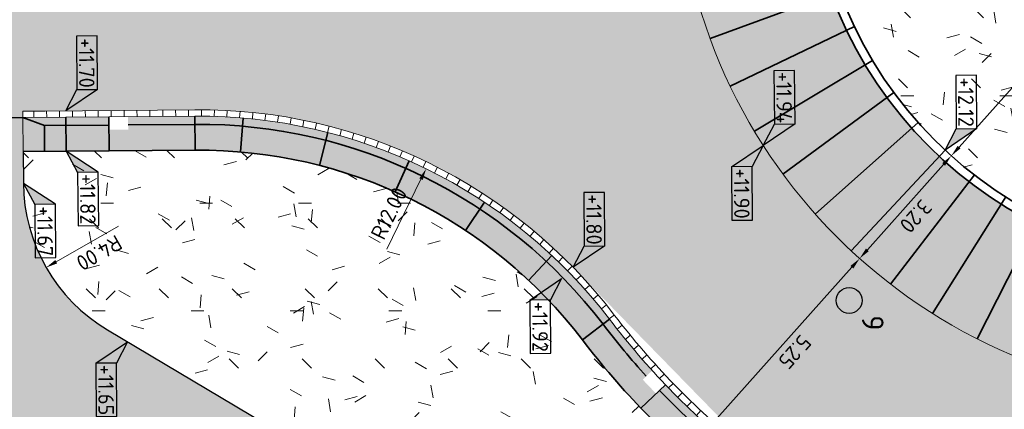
# Model space of a CAD drawing. Header units: metres. Extents: x 233373 to 233535, y 554162 to 554421.
# Tile 5 of 17: x 233403 to 233426, y 554225 to 554234. Entities that reach past the tile are written whole.
import ezdxf
from ezdxf.enums import TextEntityAlignment as Align

# ---------------------------------------------------------------- set-up
doc = ezdxf.new("R2010")
doc.units = ezdxf.units.M
doc.layers.get('Defpoints').update_dxf_attribs({"color": 241})
for name, color, linetype, lineweight, true_color in [('N-WE-GR-GRAS-A', 7, 'Continuous', 5, 0x99cc00), ('N-WE-MO-ONDERZOEK_BORING-SD', 30, 'Continuous', 25, 0xff7f00), ('N-WE-VH-VERHARDING_ASFALT_HOOFDRIJBAAN-A', 7, 'Continuous', 5, 0xc7c7c7), ('N-WE-VH-VERHARDING_ASFALT_ROOD-A', 7, 'Continuous', 5, 0xc99292), ('N-WE-VH-VERHARDING_ASFALT_VOEGBAND-G', 7, 'Continuous', 35, 0x000099), ('N-WE-VH-VERHARDING_COBBLESTONE-A', 7, 'Continuous', 18, 0xffccd9)]:
    doc.layers.add(name, color=color, linetype=linetype, lineweight=lineweight, true_color=true_color)
for name, color, linetype, lineweight in [('N-WE-VH-GOOT_TEGEL-GD', 170, 'Continuous', 18), ('N-WE-VH-KANTOPSLUITING_ACHTERKANTBAND-G', 7, 'Continuous', 35), ('N-WE-VH-KANTOPSLUITING_ELEMENT-A', 252, 'Continuous', 18), ('N-WE-VH-KANTOPSLUITING_ELEMENT-G', 7, 'Continuous', 35), ('N-WE-VH-KANTOPSLUITING_VOORKANTBAND-G', 7, 'Continuous', 18), ('N-WE-VH-KANTVERHARDING-G', 7, 'Continuous', 25), ('X-XX-AL-AANPIJLING-M', 7, 'Continuous', 18), ('X-XX-AL-HOOGTELABEL_KANTOPSLUITING-S', 7, 'Continuous', 25)]:
    doc.layers.add(name, color=color, linetype=linetype, lineweight=lineweight)
doc.styles.add('NLCS-ISO', font='NLCS-ISO.ttf')
doc.styles.add('NLCS-ISO-ANNOTATIEF-T18', font='NLCS-ISO.ttf', dxfattribs={"height": 1.8})
doc.styles.add('Xref_Ontwerp nieuwe situatie$0$NLCS-ISO', font='NLCS-ISO.ttf')
doc.dimstyles.new('NLCS-ANNOTATIEF-T18-PIJL-A', dxfattribs={"dimtxt": 1.8, "dimasz": 1.35, "dimexe": 2, "dimexo": 2, "dimgap": 0.7, "dimtad": 1, "dimlfac": -1, "dimzin": 0, "dimdsep": 46, "dimtxsty": 'NLCS-ISO-ANNOTATIEF-T18', "dimcen": 0, "dimdle": 2, "dimclrd": 256, "dimclre": 256, "dimclrt": 256, "dimazin": 0, "dimtfac": 1, "dimtofl": 0, "dimtmove": 0, "dimatfit": 3, "dimfxl": 1, "dimtfillclr": 256, "dimtolj": 1, "dimtzin": 0, "dimlwd": 13, "dimlwe": 18, "dimarcsym": 0})
pattern_1 = [(0, (0, 0), (2.5, 2.5), [0.3, -2]), (45, (1, 0.5), (-0.2828427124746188, 4.666904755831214), [0.3, -2]), (29.99999999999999, (0.2, 0.3), (0.5686533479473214, 3.215063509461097), [0.3, -2]), (15, (0.8, 1.2), (0.9640675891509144, 1.811235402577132), [0.3, -2]), (135, (0.4, 5), (-0.07071067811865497, -1.626345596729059), [0.3, -2]), (150, (3, 1), (0.5392304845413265, -1.466025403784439), [0.3, -2]), (165, (0.6000000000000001, 0.1), (0.358630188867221, -1.752536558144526), [0.3, -2]), (85, (1, 1), (-2.18169349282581, 2.600041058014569), [0.3, -2]), (99.99999999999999, (0, 0), (-2.780294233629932, 1.946782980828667), [0.3, -2])]

# ---------------------------------------------------------------- blocks, each defined once
blk = doc.blocks.new('SAL-HOOGTELABEL_KANTOPSLUITING_01-SO')
for p, q in [((-8.664244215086, 3.713202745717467), (-8.664244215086, 1.312415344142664)), ((-2.460741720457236, 3.713202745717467), (-8.664244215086, 3.713202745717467)), ((-2.460741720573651, 1.312415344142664), (-2.460741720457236, 3.713202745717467)), ((-2.460741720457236, 3.713202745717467), (0, 0)), ((-8.664244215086, 1.312415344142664), (-2.460741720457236, 1.312415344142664)), ((0, 0), (-2.460741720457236, 1.312415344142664))]:
    blk.add_line(p, q)
blk.add_solid([(-2.460741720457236, 3.713202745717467), (-2.460741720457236, 1.312415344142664), (0, 0)])
at = {"style": 'Xref_Ontwerp nieuwe situatie$0$NLCS-ISO'}
blk.add_attdef('...', text='', height=1.8, dxfattribs=at).set_placement((-5.542669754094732, 2.472649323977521), align=Align.MIDDLE)
blk = doc.blocks.new('SAL-HOOGTELABEL_KANTOPSLUITING_04-SO')
for p, q in [((0, 0), (2.460741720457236, -1.312415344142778)), ((2.460741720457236, -3.713202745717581), (0, 0)), ((2.460741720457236, -1.312415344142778), (2.460741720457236, -3.713202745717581)), ((8.664244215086, -1.312415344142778), (2.460741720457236, -1.312415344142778)), ((8.664244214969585, -3.713202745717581), (8.664244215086, -1.312415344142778)), ((2.460741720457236, -3.713202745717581), (8.664244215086, -3.713202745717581))]:
    blk.add_line(p, q)
blk.add_solid([(0, 0), (2.460741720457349, -1.312592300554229), (2.460741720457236, -3.713202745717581)])
at = {"style": 'Xref_Ontwerp nieuwe situatie$0$NLCS-ISO'}
blk.add_attdef('...', text='', height=1.8, dxfattribs=at).set_placement((5.582316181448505, -2.552968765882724), align=Align.MIDDLE)
blk = doc.blocks.new('*D48')
at = {"layer": 'Defpoints', "color": 0, "transparency": 16777216}
for p in [(233412.8654373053, 554230.8045388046), (233407.5904477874, 554220.0261119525)]:
    blk.add_point(p, dxfattribs=at)
at = {"layer": 'X-XX-AL-AANPIJLING-M', "lineweight": 13, "transparency": 16777216}
blk.add_line((233411.951105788, 554228.9362781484), (233412.7467500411, 554230.5620242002), dxfattribs=at)
at = {"layer": 'X-XX-AL-AANPIJLING-M', "transparency": 16777216}
blk.add_solid([(233412.7063309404, 554230.5818054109), (233412.7871691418, 554230.5422429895), (233412.8654373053, 554230.8045388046)], dxfattribs=at)
at = {"layer": 'X-XX-AL-AANPIJLING-M', "transparency": 16777216, "insert": (233412.002159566, 554229.7685602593), "char_height": 0.36, "attachment_point": 5, "rotation": 63.92275651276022, "style": 'NLCS-ISO-ANNOTATIEF-T18'}
blk.add_mtext('\\A1;R12.00', dxfattribs=at)
blk = doc.blocks.new('*U9')
at = {"layer": 'N-WE-VH-GOOT_TEGEL-GD', "ltscale": 0.2, "flags": 128}
blk.add_lwpolyline([(-0.000748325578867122, 0.1499981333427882), (0, 0)], dxfattribs=at)
blk = doc.blocks.new('*U10')
at = {"layer": 'N-WE-VH-GOOT_TEGEL-GD', "color": 0, "linetype": 'ByBlock', "lineweight": -2, "transparency": 16777216}
for p, rotation in [((233403.7430150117, 554232.1436777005), 180.4901062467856), ((233404.0430040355, 554232.1462439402), 180.4902606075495), ((233404.3429930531, 554232.1488109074), 180.4902606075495), ((233404.6429820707, 554232.1513778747), 180.4902606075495), ((233404.9429710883, 554232.1539448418), 180.4902606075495), ((233405.2429601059, 554232.1565118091), 180.4902606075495), ((233405.5429491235, 554232.1590787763), 180.4902606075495), ((233405.8429381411, 554232.1616457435), 180.4902606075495), ((233406.1429271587, 554232.1642127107), 180.4902606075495), ((233406.4429161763, 554232.166779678), 180.4902606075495), ((233406.7429051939, 554232.1693466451), 180.4902606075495), ((233407.0428942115, 554232.1719136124), 180.4902606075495), ((233407.3428832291, 554232.1744805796), 180.4902606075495), ((233407.6428765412, 554232.1760407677), 179.7526627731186), ((233407.9428272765, 554232.1710423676), 178.3379521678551), ((233408.2425631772, 554232.1586400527), 176.9232415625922), ((233408.5419015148, 554232.1388413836), 175.5085309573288), ((233408.8406598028, 554232.1116584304), 174.0938203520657), ((233409.1386559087, 554232.0771077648), 172.679109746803), ((233409.4357081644, 554232.0352104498), 171.2643991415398), ((233409.7316354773, 554231.9859920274), 169.8496885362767), ((233410.0262574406, 554231.9294825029), 168.4349779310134), ((233410.3193944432, 554231.865716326), 167.02026732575), ((233410.6108677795, 554231.794732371), 165.605556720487), ((233410.9004997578, 554231.7165739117), 164.1908461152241), ((233411.1881138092, 554231.6312885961), 162.7761355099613), ((233411.4735345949, 554231.5389284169), 161.3614249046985), ((233411.7565881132, 554231.4395496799), 159.9467142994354), ((233412.0371018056, 554231.3332129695), 158.5320036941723), ((233412.314904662, 554231.219983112), 157.1172930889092), ((233412.5898273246, 554231.0999291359), 155.7025824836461), ((233412.8617021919, 554230.97312423), 154.287871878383), ((233413.1303635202, 554230.8396456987), 152.8731612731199), ((233413.3956475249, 554230.6995749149), 151.4584506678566), ((233413.6573924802, 554230.55299727), 150.0437400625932), ((233413.9154388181, 554230.4000021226), 148.6290294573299), ((233414.1696292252, 554230.2406827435), 147.2143188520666), ((233414.4198087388, 554230.0751362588), 145.7996082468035), ((233414.6658248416, 554229.9034635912), 144.3848976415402), ((233414.907527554, 554229.7257693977), 142.9701870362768), ((233415.1447695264, 554229.5421620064), 141.5554764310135), ((233415.3774061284, 554229.3527533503), 140.1407658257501), ((233415.6052955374, 554229.157658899), 138.7260552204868), ((233415.8282988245, 554228.9569975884), 137.3113446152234), ((233416.0462800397, 554228.750891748), 135.8966340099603), ((233416.2591062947, 554228.5394670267), 134.4819234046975), ((233416.4666478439, 554228.3228523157), 133.0672127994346), ((233416.6687781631, 554228.1011796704), 131.6525021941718), ((233416.8653740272, 554227.8745842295), 130.237791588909), ((233417.056315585, 554227.6432041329), 128.8230809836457), ((233417.2414864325, 554227.4071804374), 127.4083703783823), ((233417.4253660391, 554227.1701441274), 128.2821277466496), ((233417.6131964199, 554226.9362261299), 129.2450820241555), ((233417.8049314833, 554226.7054978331), 130.2080363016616), ((233418.000517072, 554226.4780244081), 131.1709905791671), ((233418.1998979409, 554226.2538701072), 132.1339448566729), ((233418.4030177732, 554226.0330982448), 133.0968991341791), ((233418.6098191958, 554225.8157711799), 134.0598534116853), ((233418.8202437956, 554225.6019502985), 135.0228076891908), ((233419.0342321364, 554225.3916959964), 135.9857619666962), ((233419.251723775, 554225.1850676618), 136.9487162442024), ((233419.472657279, 554224.9821236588), 137.9116705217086), ((233419.6969702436, 554224.7829213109), 138.8746247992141), ((233419.9245993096, 554224.5875168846), 139.8375790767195), ((233420.155480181, 554224.3959655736), 140.8005333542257), ((233420.3871919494, 554224.2054205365), 140.0331458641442), ((233420.6151938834, 554224.0104534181), 138.8985759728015), ((233420.8392906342, 554223.8110099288), 137.7640060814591), ((233421.0593943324, 554223.6071682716), 136.6294361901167), ((233421.2754186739, 554223.3990083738), 135.4948662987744), ((233421.4872789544, 554223.1866118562), 134.3602964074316), ((233421.6948921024, 554222.9700620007), 133.2257265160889), ((233421.8981767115, 554222.7494437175), 132.0911566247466), ((233422.0970530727, 554222.5248435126), 130.9565867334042), ((233422.2914432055, 554222.2963494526), 129.8220168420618), ((233422.4812708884, 554222.0640511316), 128.6874469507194), ((233422.6664616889, 554221.828039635), 127.552877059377), ((233422.8469429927, 554221.588407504), 126.418307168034), ((233423.022644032, 554221.3452487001), 125.2837372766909), ((233423.1934959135, 554221.0986585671), 124.1491673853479), ((233423.3594316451, 554220.8487337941), 123.0145974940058), ((233423.5203861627, 554220.5955723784), 121.8800276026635), ((233423.6762963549, 554220.3392735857), 120.7454577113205), ((233423.8271010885, 554220.0799379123), 119.6108878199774), ((233423.9727412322, 554219.8176670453), 118.4763179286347), ((233424.1131596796, 554219.5525638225), 117.341748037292), ((233424.2483013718, 554219.2847321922), 116.2071781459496), ((233424.3781133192, 554219.0142771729), 115.0726082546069), ((233424.5025446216, 554218.7413048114), 113.9380383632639), ((233424.6215464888, 554218.4659221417), 112.8034684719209), ((233424.7350722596, 554218.188237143), 111.6688985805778), ((233424.8430774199, 554217.9083586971), 110.5343286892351), ((233424.9455196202, 554217.6263965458), 109.3997587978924), ((233425.0423586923, 554217.3424612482), 108.2651889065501), ((233425.1335566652, 554217.0566641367), 107.130619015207), ((233425.2190777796, 554216.7691172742), 105.996049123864), ((233425.2988885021, 554216.4799334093), 104.8614792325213), ((233425.3729575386, 554216.1892259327), 103.7269093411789), ((233425.4412558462, 554215.8971088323), 102.5923394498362), ((233425.5037566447, 554215.603696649), 101.4577695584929), ((233425.5604354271, 554215.3091044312), 100.3231996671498), ((233425.6112699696, 554215.0134476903), 99.18862977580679), ((233425.6562403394, 554214.7168423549), 98.05405988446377), ((233425.6953289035, 554214.4194047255), 96.91948999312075), ((233425.7285203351, 554214.1212514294), 95.78492010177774), ((233425.7558016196, 554213.8224993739), 94.6503502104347), ((233425.7771620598, 554213.5232657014), 93.51578031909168), ((233425.7925932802, 554213.2236677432), 92.38121042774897), ((233425.8020892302, 554212.9238229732), 91.24664053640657), ((233425.8059762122, 554212.62385106), 90.49026060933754), ((233425.8085431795, 554212.3238620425), 90.49026060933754), ((233425.8111101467, 554212.0238730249), 90.49026060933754), ((233425.8136771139, 554211.7238840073), 90.49026060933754)]:
    blk.add_blockref('*U9', p, dxfattribs=dict(at, rotation=rotation))
blk = doc.blocks.new('SAL-HOOGTELABEL_KANTOPSLUITING_02-SO')
for p, q in [((2.460741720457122, 3.713202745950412), (0, 0)), ((2.460741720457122, 3.713202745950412), (2.460741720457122, 1.312415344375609)), ((8.664244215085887, 3.713202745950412), (2.460741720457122, 3.713202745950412)), ((8.664244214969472, 1.312415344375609), (8.664244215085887, 3.713202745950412)), ((0, 0), (2.460741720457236, 1.312415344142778)), ((2.460741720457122, 1.312415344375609), (8.664244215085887, 1.312415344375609))]:
    blk.add_line(p, q)
blk.add_solid([(2.460741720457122, 3.713202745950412), (0, 0), (2.460741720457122, 1.312415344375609)])
at = {"style": 'Xref_Ontwerp nieuwe situatie$0$NLCS-ISO'}
blk.add_attdef('...', text='', height=1.8, dxfattribs=at).set_placement((5.582316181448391, 2.472649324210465), align=Align.MIDDLE)
blk = doc.blocks.new('*D64')
at = {"layer": 'Defpoints', "color": 0, "transparency": 16777216}
for p in [(233422.9444490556, 554228.7189234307), (233422.944449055, 554228.7189234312), (233419.4474740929, 554224.8031008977)]:
    blk.add_point(p, dxfattribs=at)
at = {"layer": 'X-XX-AL-AANPIJLING-M', "lineweight": 13, "transparency": 16777216}
blk.add_line((233419.6273185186, 554225.004486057), (233422.764604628, 554228.5175382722), dxfattribs=at)
at = {"layer": 'X-XX-AL-AANPIJLING-M', "transparency": 16777216}
for points in [[(233422.7981688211, 554228.4875642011), (233422.7310404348, 554228.5475123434), (233422.9444490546, 554228.718923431)], [(233419.6608827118, 554224.9745119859), (233419.5937543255, 554225.034460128), (233419.447474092, 554224.8031008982)]]:
    blk.add_solid(points, dxfattribs=at)
at = {"layer": 'X-XX-AL-AANPIJLING-M', "transparency": 16777216, "insert": (233421.4346402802, 554226.5478632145), "char_height": 0.36, "attachment_point": 5, "rotation": 228.23396231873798, "style": 'NLCS-ISO-ANNOTATIEF-T18'}
blk.add_mtext('\\A1;5.25', dxfattribs=at)
blk = doc.blocks.new('*D65')
at = {"layer": 'Defpoints', "color": 0, "transparency": 16777216}
for p in [(233425.0759385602, 554231.1057105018), (233425.0759385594, 554231.1057105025), (233422.9444490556, 554228.7189234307)]:
    blk.add_point(p, dxfattribs=at)
at = {"layer": 'X-XX-AL-AANPIJLING-M', "lineweight": 13, "transparency": 16777216}
blk.add_line((233423.1242934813, 554228.9203085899), (233424.8960941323, 554230.9043253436), dxfattribs=at)
at = {"layer": 'X-XX-AL-AANPIJLING-M', "transparency": 16777216}
for points in [[(233424.9296583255, 554230.8743512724), (233424.8625299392, 554230.9342994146), (233425.075938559, 554231.1057105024)], [(233423.1578576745, 554228.8903345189), (233423.0907292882, 554228.950282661), (233422.9444490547, 554228.718923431)]]:
    blk.add_solid(points, dxfattribs=at)
at = {"layer": 'X-XX-AL-AANPIJLING-M', "transparency": 16777216, "insert": (233424.2488725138, 554229.6991680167), "char_height": 0.36, "attachment_point": 5, "rotation": 228.23396231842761, "style": 'NLCS-ISO-ANNOTATIEF-T18'}
blk.add_mtext('\\A1;3.20', dxfattribs=at)
blk = doc.blocks.new('*D66')
at = {"layer": 'Defpoints', "color": 0, "transparency": 16777216}
for p in [(233437.7982665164, 554245.3518458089), (233437.7982665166, 554245.3518458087), (233425.0759385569, 554231.105710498)]:
    blk.add_point(p, dxfattribs=at)
at = {"layer": 'X-XX-AL-AANPIJLING-M', "lineweight": 13, "transparency": 16777216}
blk.add_line((233425.2557829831, 554231.3070956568), (233437.6184220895, 554245.1504606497), dxfattribs=at)
at = {"layer": 'X-XX-AL-AANPIJLING-M', "transparency": 16777216}
for points in [[(233437.6519862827, 554245.1204865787), (233437.5848578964, 554245.1804347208), (233437.7982665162, 554245.3518458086)], [(233425.2893471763, 554231.2771215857), (233425.22221879, 554231.337069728), (233425.0759385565, 554231.1057104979)]]:
    blk.add_solid(points, dxfattribs=at)
at = {"layer": 'X-XX-AL-AANPIJLING-M', "transparency": 16777216, "insert": (233430.8635761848, 554237.1061428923), "char_height": 0.36, "attachment_point": 5, "rotation": 228.23396231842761, "style": 'NLCS-ISO-ANNOTATIEF-T18'}
blk.add_mtext('\\A1;19.10', dxfattribs=at)
blk = doc.blocks.new('*D26')
at = {"layer": 'Defpoints', "color": 0, "transparency": 16777216}
for p in [(233407.5023478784, 554230.5008531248), (233404.0329505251, 554228.5100537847)]:
    blk.add_point(p, dxfattribs=at)
at = {"layer": 'X-XX-AL-AANPIJLING-M', "lineweight": 13, "transparency": 16777216}
blk.add_line((233405.712138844, 554229.4736006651), (233404.2671348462, 554228.64443274), dxfattribs=at)
at = {"layer": 'X-XX-AL-AANPIJLING-M', "transparency": 16777216}
blk.add_solid([(233404.2895313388, 554228.6054020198), (233404.2447383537, 554228.6834634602), (233404.0329505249, 554228.5100537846)], dxfattribs=at)
at = {"layer": 'X-XX-AL-AANPIJLING-M', "transparency": 16777216, "insert": (233405.2659929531, 554228.8486543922), "char_height": 0.36, "attachment_point": 5, "rotation": 209.84793862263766, "style": 'NLCS-ISO-ANNOTATIEF-T18'}
blk.add_mtext('\\A1;R4.00', dxfattribs=at)
blk = doc.blocks.new('*U14')
at = {"layer": 'N-WE-VH-KANTOPSLUITING_ELEMENT-G', "ltscale": 0.2}
blk.add_line((9.549999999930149, -9.54998258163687), (12.75, -9.549982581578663), dxfattribs=at)
blk = doc.blocks.new('*U15')
at = {"layer": 'N-WE-VH-KANTOPSLUITING_ELEMENT-G', "color": 0, "linetype": 'ByBlock', "lineweight": -2, "transparency": 16777216}
for p, rotation in [((233434.7339123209, 554229.265941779), 200.1951419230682), ((233435.5581933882, 554229.6137917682), 205.5647463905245), ((233436.3463054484, 554230.0372516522), 210.9343508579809), ((233437.0913316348, 554230.5326049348), 216.3039553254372), ((233437.7867332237, 554231.0955041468), 221.6735597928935), ((233438.4264070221, 554231.7210090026), 227.0431642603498), ((233439.0047389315, 554232.4036297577), 232.412768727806), ((233439.5166532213, 554233.1373753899), 237.7823731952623), ((233439.9576570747, 554233.9158061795), 243.1519776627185)]:
    blk.add_blockref('*U14', p, dxfattribs=dict(at, rotation=rotation))
blk = doc.blocks.new('SMO-BODEM_BORING-SO')
h = blk.add_hatch(color=256)
edge = h.paths.add_edge_path()
edge.add_arc((0, 0), 1.501469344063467, 0, 360)
at = {"color": 0, "linetype": 'Continuous'}
blk.add_circle((0, 0), 1.501469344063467, dxfattribs=at)
at = {"style": 'NLCS-ISO'}
blk.add_attdef('NR', (1.724038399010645, 1.494310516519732), '', height=2.5, dxfattribs=at)

msp = doc.modelspace()

# ---------------------------------------------------------------- hatches: boundary and pattern name
at = {"layer": 'N-WE-GR-GRAS-A'}
h = msp.add_hatch(dxfattribs=at)
h.set_pattern_fill('AGR-GRAS_01', color=256, scale=0.1, pattern_type=2)
h.set_pattern_definition(pattern_1)
edge = h.paths.add_edge_path()
edge.add_arc((233431.4371025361, 554238.2287781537), 9.55, 0, 360)
h = msp.add_hatch(dxfattribs=at)
h.set_pattern_fill('AGR-GRAS_01', color=256, scale=0.1, pattern_type=2)
h.set_pattern_definition(pattern_1)
edge = h.paths.add_edge_path()
edge.add_arc((233431.4371025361, 554238.2287781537), 9.55, 0, 360)
h = msp.add_hatch(dxfattribs=at)
h.set_pattern_fill('AGR-GRAS_01', color=256, scale=0.1, pattern_type=2)
h.set_pattern_definition(pattern_1)
edge = h.paths.add_edge_path()
edge.add_line((233415.3275882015, 554221.201829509), (233416.0250912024, 554221.9506583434))
edge.add_line((233416.0250912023, 554221.9506583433), (233416.5356839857, 554222.810481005))
edge.add_line((233416.5356839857, 554222.810481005), (233418.2201349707, 554224.8730352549))
edge.add_arc((233431.4371025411, 554238.2287781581), 18.79000000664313, 217.3552753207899, 225.29922309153, ccw=False)
edge.add_arc((233407.5904477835, 554220.0261119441), 11.21000000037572, 37.35527532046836, 90.49023770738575)
edge.add_line((233407.4945332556, 554231.2357016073), (233405.4946064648, 554231.2185892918))
edge.add_line((233405.4946064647, 554231.2185892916), (233404.4961698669, 554231.2100462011))
edge.add_line((233404.496169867, 554231.2100462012), (233404.4961703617, 554231.209987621))
edge.add_line((233404.4961703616, 554231.2099876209), (233403.9961881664, 554231.2057681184))
edge.add_line((233403.9961881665, 554231.2057681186), (233403.4962064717, 554231.2014900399))
edge.add_line((233403.4962064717, 554231.2014900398), (233403.5005898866, 554230.6537176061))
edge.add_line((233403.5005898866, 554230.6537176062), (233403.5024924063, 554230.4665169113))
edge.add_arc((233407.5023560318, 554230.5008611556), 4.000011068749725, 180.491949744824, 239.2966355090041)
edge.add_line((233405.4599767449, 554227.061562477), (233415.3275882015, 554221.201829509))
h = msp.add_hatch(dxfattribs=at)
h.set_pattern_fill('AGR-GRAS_01', color=256, scale=0.1, pattern_type=2)
h.set_pattern_definition(pattern_1)
edge = h.paths.add_edge_path()
edge.add_line((233415.3275882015, 554221.201829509), (233416.0250912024, 554221.9506583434))
edge.add_line((233416.0250912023, 554221.9506583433), (233416.5356839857, 554222.810481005))
edge.add_line((233416.5356839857, 554222.810481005), (233418.2201349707, 554224.8730352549))
edge.add_arc((233431.4371025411, 554238.2287781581), 18.79000000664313, 217.3552753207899, 225.29922309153, ccw=False)
edge.add_arc((233407.5904477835, 554220.0261119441), 11.21000000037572, 37.35527532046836, 90.49023770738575)
edge.add_line((233407.4945332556, 554231.2357016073), (233405.4946064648, 554231.2185892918))
edge.add_line((233405.4946064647, 554231.2185892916), (233404.4961698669, 554231.2100462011))
edge.add_line((233404.496169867, 554231.2100462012), (233404.4961703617, 554231.209987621))
edge.add_line((233404.4961703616, 554231.2099876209), (233403.9961881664, 554231.2057681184))
edge.add_line((233403.9961881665, 554231.2057681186), (233403.4962064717, 554231.2014900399))
edge.add_line((233403.4962064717, 554231.2014900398), (233403.5005898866, 554230.6537176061))
edge.add_line((233403.5005898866, 554230.6537176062), (233403.5024924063, 554230.4665169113))
edge.add_arc((233407.5023560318, 554230.5008611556), 4.000011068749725, 180.491949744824, 239.2966355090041)
edge.add_line((233405.4599767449, 554227.061562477), (233415.3275882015, 554221.201829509))
at = {"layer": 'N-WE-VH-KANTOPSLUITING_ELEMENT-A'}
h = msp.add_hatch(color=256, dxfattribs=at)
h.dxf.hatch_style = 1
edge = h.paths.add_edge_path()
edge.add_arc((233410.6556929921, 554212.594172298), 14.21000000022, 0.4902377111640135, 50.96908055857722, ccw=False)
edge.add_line((233424.8651728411, 554212.7157552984), (233424.8737289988, 554211.7157919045))
edge.add_line((233424.8737289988, 554211.7157919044), (233425.6637000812, 554211.722551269))
edge.add_line((233425.6637000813, 554211.7225512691), (233425.6589941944, 554212.2725311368))
edge.add_line((233425.6589941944, 554212.2725311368), (233425.3590051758, 554212.2699642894))
edge.add_line((233425.3590051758, 554212.2699642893), (233425.3551549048, 554212.7199478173))
edge.add_line((233425.3551549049, 554212.7199478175), (233425.6551439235, 554212.7225146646))
edge.add_arc((233410.6556929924, 554212.5941722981), 14.99999999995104, 0.4902377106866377, 50.96908055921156)
edge.add_arc((233431.4371025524, 554238.228778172), 18.00000002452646, 223.7247523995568, 230.9690805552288, ccw=False)
edge.add_line((233418.4290675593, 554225.7872739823), (233418.2122669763, 554225.5799155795))
edge.add_line((233418.2122669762, 554225.5799155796), (233417.901229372, 554225.9051164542))
edge.add_line((233417.9012293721, 554225.9051164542), (233418.1220624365, 554226.1163998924))
edge.add_arc((233431.4371025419, 554238.2287781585), 18.00000000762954, 217.3552753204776, 222.2920517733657, ccw=False)
edge.add_arc((233407.5904477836, 554220.0261119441), 12.00000000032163, 37.35527532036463, 90.49023770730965)
edge.add_line((233407.487773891, 554232.0256726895), (233405.9378306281, 554232.0124106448))
edge.add_line((233405.9378306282, 554232.0124106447), (233405.9403974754, 554231.712421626))
edge.add_line((233405.9403974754, 554231.7124216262), (233405.4904139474, 554231.7085713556))
edge.add_line((233405.4904139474, 554231.7085713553), (233405.4878471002, 554232.0085603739))
edge.add_line((233405.4878471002, 554232.0085603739), (233403.4894471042, 554231.9914611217))
edge.add_line((233403.4894471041, 554231.9914611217), (233403.4962064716, 554231.2014900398))
edge.add_line((233403.4962064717, 554231.2014900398), (233403.9961881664, 554231.2057681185))
edge.add_line((233403.9961881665, 554231.2057681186), (233404.496169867, 554231.2100462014))
edge.add_line((233404.496169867, 554231.2100462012), (233407.4945332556, 554231.2357016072))
edge.add_arc((233407.590447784, 554220.0261119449), 11.2099999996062, 37.35527531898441, 90.49023770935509, ccw=False)
edge.add_arc((233431.4371025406, 554238.2287781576), 18.79000000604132, 217.3552753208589, 230.9690805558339)
at = {"layer": 'N-WE-VH-VERHARDING_ASFALT_HOOFDRIJBAAN-A'}
h = msp.add_hatch(color=256, dxfattribs=at)
h.dxf.hatch_style = 1
edge = h.paths.add_edge_path(flags=16)
edge.add_arc((233431.4371208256, 554238.2245143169), 12.75000000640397, 89.9999770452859, 90.49020252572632, ccw=False)
edge.add_arc((233431.4371208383, 554238.2245143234), 12.7499999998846, -12.71785530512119, 89.99997710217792, ccw=False)
edge.add_arc((233431.4371208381, 554238.2245143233), 12.75000000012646, 270.490315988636, 347.2821446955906, ccw=False)
edge.add_arc((233431.4371208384, 554238.2245143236), 12.75000000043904, 180.4870419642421, 270.4903159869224, ccw=False)
edge.add_arc((233431.4371208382, 554238.2245143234), 12.75000000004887, 90.49020258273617, 180.487041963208, ccw=False)
edge = h.paths.add_edge_path()
edge.add_arc((233431.7494380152, 554201.72585054), 1.499999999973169, 180.4902377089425, 360.4902377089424)
edge.add_line((233433.2493831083, 554201.7386847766), (233433.1039284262, 554218.7380624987))
edge.add_arc((233432.6039467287, 554218.73378442), 0.4999999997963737, 0.4902377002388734, 90.49023774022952)
edge.add_line((233432.5996686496, 554219.2337661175), (233430.5997418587, 554219.2166538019))
edge.add_arc((233430.6040199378, 554218.716672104), 0.5000000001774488, 90.49023773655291, 180.490237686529)
edge.add_line((233430.10403824, 554218.7123940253), (233430.2494929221, 554201.7130163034))
edge = h.paths.add_edge_path()
edge.add_arc((233430.2703242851, 554257.7152444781), 0.4999999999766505, 180.4902026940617, 270.4902377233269)
edge.add_line((233430.2746023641, 554257.2152627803), (233432.2745346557, 554257.232375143))
edge.add_arc((233432.2702565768, 554257.7323568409), 0.5000000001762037, 270.4902377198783, 360.4902376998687)
edge.add_line((233432.7702382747, 554257.7366349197), (233432.6932328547, 554266.7363054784))
edge.add_arc((233431.1932877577, 554266.7234717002), 1.5000000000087, 0.4902201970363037, 180.4902201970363)
edge.add_line((233429.6933426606, 554266.710637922), (233429.7703425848, 554257.7109667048))
edge = h.paths.add_edge_path()
edge.add_arc((233452.7221481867, 554263.4425160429), 15.14999999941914, 200.253207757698, 229.8342624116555)
edge.add_arc((233431.4371208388, 554238.2245143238), 17.84999999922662, 17.282144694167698, 49.834262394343, ccw=False)
edge.add_arc((233460.0827235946, 554247.1368340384), 12.14999999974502, 197.2821447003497, 257.1777921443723)
edge.add_line((233457.3863172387, 554235.2898136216), (233457.3863127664, 554235.2897939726))
edge.add_line((233457.3863127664, 554235.2897939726), (233460.02007095, 554234.6953884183))
edge.add_line((233460.02007095, 554234.6953884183), (233458.7652147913, 554229.1352323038))
edge.add_line((233458.7652147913, 554229.1352323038), (233457.7897488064, 554229.355382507))
edge.add_arc((233454.4544732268, 554214.5770728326), 15.1500000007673, 77.28214469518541, 127.9595998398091)
edge.add_line((233445.1356221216, 554226.5220095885), (233445.1252063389, 554226.5353605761))
edge.add_arc((233431.4371282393, 554238.2245079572), 17.99999023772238, 319.2274101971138, 319.5038140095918, ccw=False)
edge.add_arc((233454.4544732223, 554214.5770728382), 15.14999999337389, 128.2815158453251, 134.2264135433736)
edge.add_arc((233431.4371208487, 554238.2245143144), 17.84999998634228, 306.1756133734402, 314.2264135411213, ccw=False)
edge.add_arc((233449.1449853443, 554214.0081658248), 12.14999999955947, 126.1756133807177, 180.4902377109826)
edge.add_line((233436.9954300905, 554213.9042085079), (233437.0039862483, 554212.9042451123))
edge.add_line((233437.0039862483, 554212.9042451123), (233437.1539807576, 554212.9055285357))
edge.add_line((233437.1539807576, 554212.9055285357), (233437.2253777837, 554204.5613143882))
edge.add_arc((233337.2290382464, 554203.7056986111), 99.99999999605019, -5.22035542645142, 0.4902377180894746, ccw=False)
edge.add_line((233436.8142519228, 554194.6070604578), (233435.8942052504, 554184.5370870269))
edge.add_arc((233535.4794189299, 554175.4384488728), 99.99999999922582, 174.779644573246, 180.7881553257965)
edge.add_line((233435.4888800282, 554174.0629017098), (233435.5180198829, 554171.9446829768))
edge.add_line((233435.5180198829, 554171.9446829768), (233435.5643706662, 554170.1920369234))
edge.add_line((233435.5643706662, 554170.1920369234), (233428.465328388, 554170.0042944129))
edge.add_arc((233328.4687045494, 554169.1825736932), 100.0000000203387, 0.4708165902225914, 6.20083084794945)
edge.add_line((233427.8836443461, 554179.9839508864), (233426.307418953, 554194.4913928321))
edge.add_arc((233525.7223587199, 554205.2927700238), 99.9999999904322, 180.4902377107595, 186.2008308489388, ccw=False)
edge.add_line((233425.7260191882, 554204.4371542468), (233425.6637183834, 554211.7182874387))
edge.add_line((233425.6637183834, 554211.7182874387), (233425.8137128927, 554211.7195708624))
edge.add_line((233425.8137128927, 554211.7195708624), (233425.8051567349, 554212.7195342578))
edge.add_arc((233410.6557112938, 554212.5899084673), 15.15000000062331, 0.490237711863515, 44.59997310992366)
edge.add_line((233421.4429108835, 554223.227522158), (233416.2833425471, 554228.5104521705))
edge.add_arc((233407.5904660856, 554220.0218481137), 12.15000000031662, 44.31883662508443, 90.49069668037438)
edge.add_line((233407.4864114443, 554232.1714025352), (233403.4883492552, 554232.1371932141))
edge.add_line((233403.4883492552, 554232.1371932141), (233403.4896326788, 554231.9871987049))
edge.add_line((233403.4896326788, 554231.9871987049), (233399.4896022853, 554231.9530841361))
edge.add_line((233399.4896022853, 554231.9530841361), (233392.9898122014, 554231.8974688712))
edge.add_line((233392.9898122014, 554231.8974688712), (233392.4899308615, 554231.8931857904))
edge.add_line((233392.4899308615, 554231.8931857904), (233392.451381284, 554236.3929149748))
edge.add_line((233392.451381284, 554236.3929149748), (233411.9506515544, 554236.559759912))
edge.add_arc((233411.9463734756, 554237.0597416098), 0.5000000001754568, 270.4902377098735, 360.4902377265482)
edge.add_line((233412.4463551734, 554237.0640196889), (233412.4292428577, 554239.0639464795))
edge.add_arc((233411.9292611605, 554239.0596684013), 0.499999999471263, 0.490237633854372, 90.49023775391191)
edge.add_line((233411.9249830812, 554239.5596500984), (233392.425680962, 554239.3928048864))
edge.add_line((233392.425680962, 554239.3928048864), (233392.3871296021, 554243.892742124))
edge.add_line((233392.3871296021, 554243.892742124), (233392.8871749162, 554243.8970299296))
edge.add_line((233392.8871749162, 554243.8970299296), (233399.3869369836, 554243.9526449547))
edge.add_line((233399.3869369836, 554243.9526449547), (233403.3867915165, 554243.9867580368))
edge.add_line((233403.3867915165, 554243.9867580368), (233403.3880749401, 554243.8367635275))
edge.add_line((233403.3880749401, 554243.8367635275), (233405.9338171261, 554243.8585460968))
edge.add_arc((233405.804191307, 554259.0079915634), 15.15000003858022, 270.4902377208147, 320.8063904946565)
edge.add_line((233417.5456682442, 554249.4340571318), (233417.5457508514, 554249.4339897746))
edge.add_arc((233431.4371208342, 554238.2245143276), 17.84999999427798, 126.1755314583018, 141.0986188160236, ccw=False)
edge.add_arc((233413.7292909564, 554262.4408881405), 12.14999999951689, 306.1755314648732, 360.4902377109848)
edge.add_line((233425.8788462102, 554262.5448454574), (233425.8702900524, 554263.544808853))
edge.add_line((233425.8702900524, 554263.544808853), (233425.7202955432, 554263.5435254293))
edge.add_line((233425.7202955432, 554263.5435254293), (233425.6360837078, 554273.3854141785))
edge.add_arc((233525.6324232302, 554274.2410299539), 99.99999998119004, 174.7795743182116, 180.4902377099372, ccw=False)
edge.add_line((233426.0472207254, 554283.339790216), (233426.925872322, 554292.9565615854))
edge.add_arc((233327.3406697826, 554302.0553218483), 100.0000000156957, 354.7795743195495, 360.3595577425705)
edge.add_line((233427.3387007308, 554302.6828643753), (233427.304791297, 554308.086285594))
edge.add_line((233427.304791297, 554308.086285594), (233434.3921024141, 554308.1307623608))
edge.add_arc((233534.3899319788, 554308.7895743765), 99.99999975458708, 180.3774742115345, 186.2008308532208)
edge.add_line((233434.9749924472, 554297.9881972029), (233436.6157675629, 554282.8866451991))
edge.add_arc((233442.5806639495, 554283.5347278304), 6.000000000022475, 186.200830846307, 257.411370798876)
edge.add_line((233441.2729665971, 554277.6789676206), (233455.71954324, 554274.4527853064))
edge.add_line((233455.71954324, 554274.4527853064), (233454.7900648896, 554270.4486320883))
edge.add_line((233454.7900648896, 554270.4486320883), (233450.2107839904, 554271.4712684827))
edge.add_line((233450.2107839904, 554271.4712684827), (233450.0800142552, 554270.8856924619))
edge.add_arc((233448.0312884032, 554261.7116681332), 9.400000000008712, 77.41137079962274, 200.2532077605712)
edge.add_line((233439.2124720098, 554258.4576740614), (233438.5088430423, 554258.198046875))
at = {"layer": 'N-WE-VH-VERHARDING_ASFALT_ROOD-A'}
h = msp.add_hatch(color=256, dxfattribs=at)
h.dxf.hatch_style = 1
edge = h.paths.add_edge_path()
edge.add_line((233403.4176056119, 554223.62227183), (233413.5296666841, 554217.6173761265))
edge.add_arc((233409.4449244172, 554210.7387948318), 8.000000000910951, 7.934779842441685, 59.296677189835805, ccw=False)
edge.add_line((233417.3683312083, 554211.8431610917), (233417.402525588, 554211.5978294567))
edge.add_line((233417.402525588, 554211.5978294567), (233421.2366695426, 554212.1322333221))
edge.add_line((233421.2366695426, 554212.1322333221), (233421.1882627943, 554212.4795332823))
edge.add_arc((233409.2998008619, 554210.821549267), 12.00351773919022, 7.939353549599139, 59.85643558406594)
edge.add_line((233415.3275882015, 554221.201829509), (233405.4599767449, 554227.0615624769))
edge.add_arc((233407.5023560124, 554230.5008611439), 4.00001104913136, 180.4919495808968, 239.2966356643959, ccw=False)
edge.add_line((233403.5024924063, 554230.4665169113), (233403.4940477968, 554231.4664812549))
edge.add_line((233403.4940477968, 554231.4664812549), (233403.4896143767, 554231.9914625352))
edge.add_line((233403.4896143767, 554231.9914625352), (233399.4895967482, 554231.9573480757))
edge.add_line((233399.4895967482, 554231.9573480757), (233399.4940094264, 554231.4411478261))
edge.add_line((233399.4940094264, 554231.4411478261), (233399.5026407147, 554230.4324038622))
edge.add_arc((233407.5023478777, 554230.5008531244), 7.999999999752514, 180.4902377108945, 189.4061423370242)
edge.add_arc((233397.6368014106, 554228.8665358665), 1.999999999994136, -60.106542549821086, 9.406142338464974, ccw=False)
edge.add_line((233398.6335789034, 554227.1326285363), (233393.8002560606, 554224.3540789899))
edge.add_arc((233387.8195911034, 554234.7575229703), 11.99999999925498, 270.4902606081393, 299.89345745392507, ccw=False)
edge.add_line((233387.9222697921, 554222.7579622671), (233383.3948392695, 554222.7192216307))
edge.add_line((233383.3948392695, 554222.7192216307), (233383.3948392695, 554219.7191118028))
edge.add_line((233383.3948392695, 554219.7191118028), (233387.9479394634, 554219.7580720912))
edge.add_arc((233387.819591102, 554234.7575229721), 15.00000000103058, 270.4902606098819, 299.8934574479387)
edge.add_line((233395.295422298, 554221.7532179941), (233400.1287451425, 554224.5317675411))
edge.add_arc((233401.1255226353, 554222.7978602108), 2.000000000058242, 50.38077256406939, 119.8934574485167, ccw=False)
edge.add_arc((233407.5023478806, 554230.5008531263), 8.000000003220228, 230.3807725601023, 239.2966771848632)
at = {"layer": 'N-WE-VH-VERHARDING_COBBLESTONE-A'}
h = msp.add_hatch(color=256, dxfattribs=at)
h.paths.add_polyline_path([(233444.1871025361, 554238.2287781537, 1), (233418.6871025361, 554238.2287781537, 1)])
edge = h.paths.add_edge_path(flags=0)
edge.add_arc((233431.4371025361, 554238.2287781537), 9.75, 0, 180)
edge.add_arc((233431.4371025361, 554238.2287781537), 9.75, 180, 360)

# ---------------------------------------------------------------- linework, layer by layer
at = {"layer": 'N-WE-VH-GOOT_TEGEL-GD'}
msp.add_line((233403.4896143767, 554231.9914625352), (233403.4883309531, 554232.1414570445), dxfattribs=at)
at = {"layer": 'N-WE-VH-GOOT_TEGEL-GD', "flags": 128}
msp.add_lwpolyline([(233425.8136945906, 554211.7238346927), (233425.8051384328, 554212.7237980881, 0.2238877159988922), (233420.1962491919, 554224.3627868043, -0.05947139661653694), (233417.2483429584, 554227.3981917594, 0.2360924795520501), (233407.4863931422, 554232.1756663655), (233404.0130797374, 554232.1459470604), (233403.4881636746, 554232.1414570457)], format="xyb", dxfattribs=at)
at = {"layer": 'N-WE-VH-KANTOPSLUITING_ACHTERKANTBAND-G'}
msp.add_lwpolyline([(233407.4945332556, 554231.2357016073), (233403.4962064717, 554231.2014900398)], dxfattribs=at)
at = {"layer": 'N-WE-VH-KANTOPSLUITING_ACHTERKANTBAND-G', "flags": 128}
msp.add_lwpolyline([(233424.8651728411, 554212.7157553, 0.2238877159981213), (233419.6042938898, 554223.6325889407, -0.05947139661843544), (233416.5011477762, 554226.8278415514, 0.2360903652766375), (233407.4945332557, 554231.2357016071, 0.2360903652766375)], format="xyb", dxfattribs=at)
at = {"layer": 'N-WE-VH-KANTOPSLUITING_ACHTERKANTBAND-G', "ltscale": 0.5}
msp.add_circle((233431.4371025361, 554238.2287781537), 9.55, dxfattribs=at)
at = {"layer": 'N-WE-VH-KANTOPSLUITING_ELEMENT-G'}
for points in [[(233403.4894471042, 554231.9914611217), (233403.9910544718, 554231.8057461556)], [(233404.4894104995, 554232.0000172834), (233404.496169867, 554231.2100462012)], [(233405.4946064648, 554231.2185892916), (233405.4878471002, 554232.008560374)], [(233407.4945332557, 554231.2357016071), (233407.487773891, 554232.0256726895)], [(233408.6150839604, 554231.9822869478), (233408.5476287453, 554231.1951720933)], [(233405.4894727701, 554231.8185673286), (233403.9910544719, 554231.8057461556)], [(233403.9961881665, 554231.2057681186), (233403.9910544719, 554231.8057461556)], [(233407.489399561, 554231.8356796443), (233405.9394562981, 554231.8224175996)], [(233410.5843690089, 554231.6466298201), (233410.3872691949, 554230.8816123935)], [(233412.4706819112, 554230.9889270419), (233412.1493998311, 554230.2672083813)], [(233414.2217462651, 554230.0274058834), (233413.7851857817, 554229.3689873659)], [(233415.789033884, 554228.7887134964), (233415.2492936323, 554228.2118422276)], [(233417.1291096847, 554227.3071784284), (233416.5011477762, 554226.8278415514)], [(233418.4290675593, 554225.7872739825), (233417.8581593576, 554225.2412301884)]]:
    msp.add_lwpolyline(points, dxfattribs=at)
for points in [[(233416.9780808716, 554227.1918948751, 0.2360903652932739), (233407.4893995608, 554231.8356796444)], [(233416.9780808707, 554227.1918948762, 0.02160984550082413), (233417.9847335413, 554225.9850095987)], [(233418.2917605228, 554225.6559469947, 0.03161987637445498), (233419.9821377, 554224.0986726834)]]:
    msp.add_lwpolyline(points, format="xyb", dxfattribs=at)
msp.add_circle((233431.4371025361, 554238.2287781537), 9.75, dxfattribs=at)
at = {"layer": 'N-WE-VH-KANTOPSLUITING_VOORKANTBAND-G'}
for p, q in [((233406.4878104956, 554232.0171165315), (233403.4894471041, 554231.991461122)), ((233403.4894471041, 554231.991461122), (233403.4962064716, 554231.2014900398)), ((233407.487773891, 554232.0256726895), (233406.4878104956, 554232.0171165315))]:
    msp.add_line(p, q, dxfattribs=at)
at = {"layer": 'N-WE-VH-KANTOPSLUITING_VOORKANTBAND-G', "ltscale": 0.5}
msp.add_circle((233431.4371025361, 554238.2287781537), 12.75, dxfattribs=at)
for centre, radius, start, end in [((233407.5904477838, 554220.0261119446), 11.99999999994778, 37.35527531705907, 90.49023770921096), ((233431.4371025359, 554238.2287781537), 17.99999999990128, 217.355275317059, 230.9690805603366)]:
    msp.add_arc(centre, radius, start, end, dxfattribs=at)
at = {"layer": 'N-WE-VH-KANTVERHARDING-G'}
for p, q in [((233403.4962064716, 554231.2014900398), (233403.5024952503, 554230.4665169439)), ((233405.4599767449, 554227.061562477), (233415.4302660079, 554221.1408558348))]:
    msp.add_line(p, q, dxfattribs=at)
at = {"layer": 'N-WE-VH-KANTVERHARDING-G', "ltscale": 0.5}
msp.add_arc((233407.502347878, 554230.5008531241), 4, 180.4902377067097, 239.296677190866, dxfattribs=at)
at = {"layer": 'N-WE-VH-VERHARDING_ASFALT_VOEGBAND-G'}
msp.add_line((233403.4894471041, 554231.991461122), (233399.4895925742, 554231.95734804), dxfattribs=at)

# ---------------------------------------------------------------- block references
at = {"layer": 'N-WE-MO-ONDERZOEK_BORING-SD', "xscale": 0.2, "yscale": 0.2, "zscale": 0.2, "rotation": 269.9999771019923}
msp.add_blockref('SMO-BODEM_BORING-SO', (233422.7011812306, 554227.7441781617), dxfattribs=at).add_auto_attribs({'NR': '9'})
at = {"layer": 'N-WE-VH-GOOT_TEGEL-GD', "rotation": 359.9999771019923}
msp.add_blockref('*U10', (-0.2214707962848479, 0.09323833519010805), dxfattribs=at)
at = {"layer": 'N-WE-VH-KANTOPSLUITING_ELEMENT-G', "rotation": 359.9999771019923}
msp.add_blockref('*U15', (-0.2214707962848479, 0.09323833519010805), dxfattribs=at)
at = {"layer": 'X-XX-AL-HOOGTELABEL_KANTOPSLUITING-S'}
for name, p, xscale, yscale, zscale, rotation, values in [('SAL-HOOGTELABEL_KANTOPSLUITING_01-SO', (233404.488127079, 554232.1500117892), 0.2, 0.2, 0.2, 270.4902377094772, {'...': '+11.70'}), ('SAL-HOOGTELABEL_KANTOPSLUITING_01-SO', (233420.7031762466, 554231.3479841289), 0.2, 0.2, 0.2, 270.4902377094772, {'...': '+11.94'}), ('SAL-HOOGTELABEL_KANTOPSLUITING_01-SO', (233424.9292917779, 554231.2394363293), 0.2, 0.2, 0.2, 270.4902377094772, {'...': '+12.12'}), ('SAL-HOOGTELABEL_KANTOPSLUITING_04-SO', (233420.7031762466, 554231.3479841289), 0.2, 0.2, 0.2, 270.4902377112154, {'...': '+11.90'}), ('SAL-HOOGTELABEL_KANTOPSLUITING_02-SO', (233404.4961698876, 554231.210046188), 0.1999999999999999, 0.1999999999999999, 0.1999999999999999, 270.4902377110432, {'...': '+11.82'}), ('SAL-HOOGTELABEL_KANTOPSLUITING_02-SO', (233403.5025019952, 554230.4653814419), 0.1999999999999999, 0.1999999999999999, 0.1999999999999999, 270.4902377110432, {'...': '+11.67'}), ('SAL-HOOGTELABEL_KANTOPSLUITING_01-SO', (233416.283324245, 554228.514716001), 0.2, 0.2, 0.2, 270.4902377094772, {'...': '+11.80'}), ('SAL-HOOGTELABEL_KANTOPSLUITING_04-SO', (233416.0150255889, 554228.2527220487), 0.2, 0.2, 0.2, 270.4902377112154, {'...': '+11.92'}), ('SAL-HOOGTELABEL_KANTOPSLUITING_04-SO', (233405.9247846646, 554226.7855432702), 0.2, 0.2, 0.2, 270.4902377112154, {'...': '+11.65'})]:
    msp.add_blockref(name, p, dxfattribs=dict(at, xscale=xscale, yscale=yscale, zscale=zscale, rotation=rotation)).add_auto_attribs(values)

# ---------------------------------------------------------------- dimensions: what is measured, and where the dimension line sits
at = {"layer": 'X-XX-AL-AANPIJLING-M'}
dim = msp.add_linear_dim(base=(233437.7982665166, 554245.3518458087), p1=(233425.0759385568, 554231.1057104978), p2=(233437.7982665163, 554245.3518458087), angle=228.2339623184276, dimstyle='NLCS-ANNOTATIEF-T18-PIJL-A', dxfattribs=at)
dim.commit()
dim.dimension.update_dxf_attribs({"geometry": '*D66', "text_midpoint": (233430.6248974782, 554237.3192918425), "dimtype": 160})
dim = msp.add_linear_dim(base=(233425.0759385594, 554231.1057105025), p1=(233422.9444490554, 554228.7189234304), p2=(233425.0759385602, 554231.1057105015), angle=228.2339623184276, dimstyle='NLCS-ANNOTATIEF-T18-PIJL-A', dxfattribs=at)
dim.commit()
dim.dimension.update_dxf_attribs({"geometry": '*D65', "text_midpoint": (233424.248872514, 554229.6991680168)})
for center, mpoint, picture, middle in [((233407.5904477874, 554220.0261119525), (233412.8654373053, 554230.8045388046), '*D48', (233412.2895842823, 554229.627893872)), ((233407.5023478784, 554230.5008531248), (233404.0329505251, 554228.5100537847), '*D26', (233405.1067290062, 554229.1262061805))]:
    dim = msp.add_radius_dim(center=center, mpoint=mpoint, dimstyle='NLCS-ANNOTATIEF-T18-PIJL-A', dxfattribs=at)
    dim.commit()
    dim.dimension.update_dxf_attribs({"geometry": picture, "text_midpoint": middle, "dimtype": 164})
dim = msp.add_aligned_dim(p1=(233419.4474740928, 554224.8031008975), p2=(233422.9444490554, 554228.7189234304), distance=8.250020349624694e-10, dimstyle='NLCS-ANNOTATIEF-T18-PIJL-A', dxfattribs=at)
dim.commit()
dim.dimension.update_dxf_attribs({"geometry": '*D64', "text_midpoint": (233421.4346402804, 554226.5478632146)})

doc.saveas('drawing.dxf')
